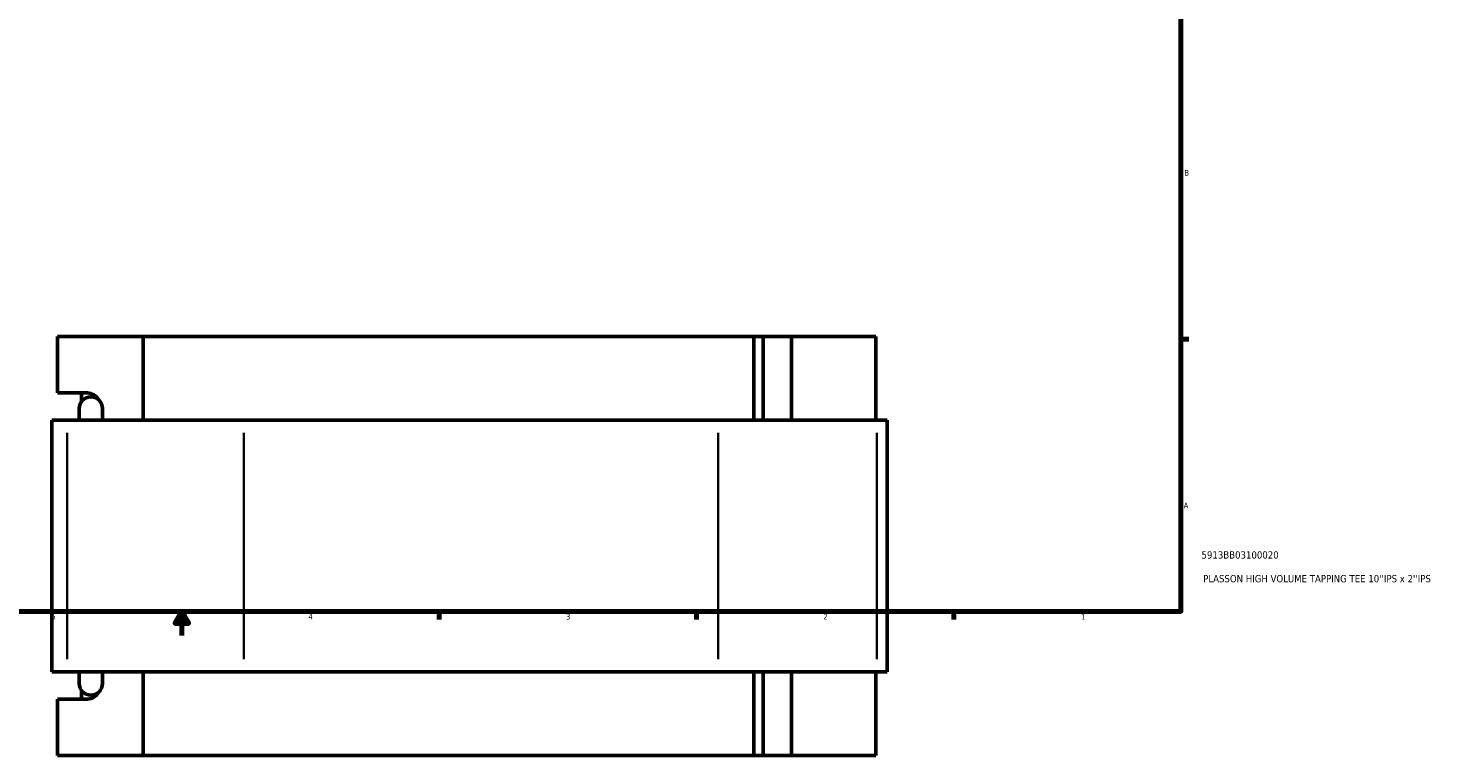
# Model space of a CAD drawing. Header units: inches. Extents: x -0.9 to 57.9, y -1.4 to 56.3.
# Tile 3 of 9: x 14.5 to 37.9, y -1.4 to 10.6. Entities that reach past the tile are written whole.
import ezdxf

# ---------------------------------------------------------------- set-up
doc = ezdxf.new("R2010")
doc.units = ezdxf.units.IN
doc.header["$MEASUREMENT"] = 0
for name, color, linetype, lineweight in [('Border (ANSI)', 7, 'Continuous', 70), ('Title (ANSI)', 7, 'Continuous', 50), ('Visible (ANSI)', 7, 'Continuous', 50), ('Visible Narrow (ANSI)', 7, 'Continuous', 35)]:
    doc.layers.add(name, color=color, linetype=linetype, lineweight=lineweight)
doc.styles.add('Note Text (ANSI)', font='tahoma.ttf')
doc.styles.add('Text Style29', font='tahoma.ttf')

# ---------------------------------------------------------------- blocks, each defined once
blk = doc.blocks.new('Borders Default Border')
at = {"layer": 'Border (ANSI)'}
for p, q in [((33.5, 5.5), (33.634, 5.5)), ((21.25, 1), (21.25, 0.866)), ((25.5, 1), (25.5, 0.866)), ((29.75, 1), (29.75, 0.866))]:
    blk.add_line(p, q, dxfattribs=at)
at = {"layer": 'Border (ANSI)', "flags": 128}
for points in [[(0.5, 1), (0.5, 21), (33.5, 21), (33.5, 1), (0.5, 1)], [(17, 0.6), (17, 1), (16.885, 0.8), (17.115, 0.8), (17, 1)]]:
    blk.add_lwpolyline(points, dxfattribs=at)
at = {"layer": 'Border (ANSI)', "color": 5, "true_color": 0x0000ff, "char_height": 0.0945, "attachment_point": 7, "style": 'Note Text (ANSI)'}
for s, insert in [('B', (33.558, 8.203)), ('A', (33.547, 2.703)), ('5', (14.847, 0.864)), ('4', (19.092, 0.866)), ('3', (23.346, 0.864)), ('2', (27.596, 0.866)), ('1', (31.854, 0.866))]:
    blk.add_mtext(s, dxfattribs=dict(at, insert=insert))
blk = doc.blocks.new('Title Blocks ANSI - Large')
at = {"layer": 'Title (ANSI)', "color": 5, "true_color": 0x0000ff, "style": 'Text Style29'}
for tag, p in [('PART_NUMBER_001', (0.341, 0.873)), ('DESCRIPTION_001', (0.369, 0.481))]:
    blk.add_attdef(tag, p, '', height=0.12, dxfattribs=at)

msp = doc.modelspace()

# ---------------------------------------------------------------- linework, layer by layer
at = {"layer": 'Visible (ANSI)'}
for p, q in [((14.947, 4.61), (14.947, 5.545)), ((14.947, 5.545), (16.359, 5.545)), ((16.359, 5.545), (16.359, 4.159)), ((16.359, 5.545), (26.448, 5.545)), ((26.448, 5.545), (26.599, 5.545)), ((26.448, 4.159), (26.448, 5.545)), ((27.067, 5.545), (26.599, 5.545)), ((26.599, 4.159), (26.599, 5.545)), ((28.463, 5.545), (27.067, 5.545)), ((27.067, 4.159), (27.067, 5.545)), ((28.463, 4.159), (28.463, 5.545)), ((14.947, 4.61), (15.441, 4.61)), ((15.345, 4.47), (15.345, 4.61)), ((15.305, 4.353), (15.305, 4.159)), ((15.692, 4.159), (15.692, 4.353)), ((15.105, 4.159), (14.854, 4.159)), ((14.854, 0.001), (14.854, 4.159)), ((15.105, 4.159), (18.022, 4.159)), ((25.86, 4.159), (18.022, 4.159)), ((25.86, 4.159), (28.478, 4.159)), ((28.65, 4.159), (28.478, 4.159)), ((28.65, 0.001), (28.65, 4.159)), ((14.854, 0.001), (15.105, 0.001)), ((18.022, 0.001), (15.105, 0.001)), ((15.305, 0.001), (15.305, -0.192)), ((15.692, -0.192), (15.692, 0.001)), ((16.359, 0.001), (16.359, -1.385)), ((18.022, 0.001), (25.86, 0.001)), ((28.478, 0.001), (25.86, 0.001)), ((26.448, -1.385), (26.448, 0.001)), ((26.599, -1.385), (26.599, 0.001)), ((27.067, -1.385), (27.067, 0.001)), ((28.463, -1.385), (28.463, 0.001)), ((28.478, 0.001), (28.65, 0.001)), ((15.441, -0.45), (14.947, -0.45)), ((14.947, -1.385), (14.947, -0.45)), ((15.345, -0.45), (15.345, -0.309)), ((16.359, -1.385), (14.947, -1.385)), ((26.448, -1.385), (16.359, -1.385)), ((26.599, -1.385), (26.448, -1.385)), ((26.599, -1.385), (27.067, -1.385)), ((27.067, -1.385), (28.463, -1.385))]:
    msp.add_line(p, q, dxfattribs=at)
for centre, start, end in [((15.498, 4.353), 0, 180), ((15.498, -0.192), 180, 0)]:
    msp.add_arc(centre, 0.193, start, end, dxfattribs=at)
for centre, major_axis, start_param, end_param in [((15.441, 4.385), (0, 0.225), 5.251796, 6.283185), ((15.441, -0.224), (0, -0.225), 0, 1.031389)]:
    msp.add_ellipse(centre, major_axis=major_axis, ratio=0.939693, start_param=start_param, end_param=end_param, dxfattribs=at)
at = {"layer": 'Visible Narrow (ANSI)'}
for p, q in [((15.105, 0.209), (15.105, 3.951)), ((18.022, 3.951), (18.022, 0.209)), ((25.86, 0.209), (25.86, 3.951)), ((28.478, 3.951), (28.478, 0.209))]:
    msp.add_line(p, q, dxfattribs=at)

# ---------------------------------------------------------------- block references
msp.add_blockref('Borders Default Border', (0, 0))
msp.add_blockref('Title Blocks ANSI - Large', (33.5, 1)).add_auto_attribs({'PART_NUMBER_001': '5913BB03100020', 'DESCRIPTION_001': "PLASSON HIGH VOLUME TAPPING TEE 10''IPS x 2''IPS"})

doc.saveas('drawing.dxf')
